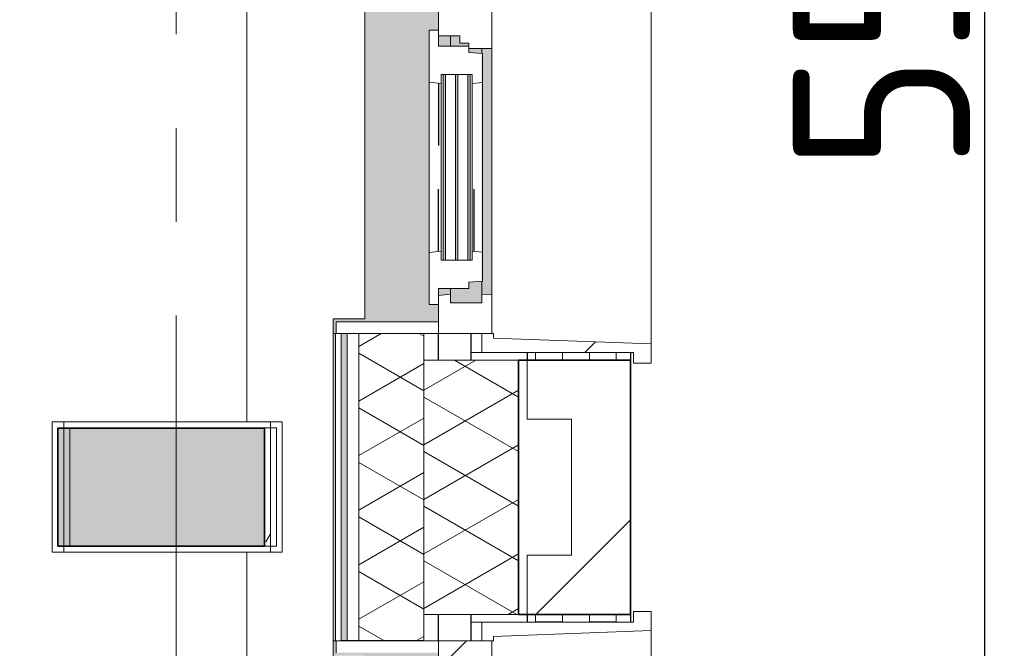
# Model space of a CAD drawing. Extents: x 2820 to 91013, y 1478 to 38178.
# Tile 69 of 182: x 53752 to 55420, y 4389 to 5453. Entities that reach past the tile are written whole.
import ezdxf

# ---------------------------------------------------------------- set-up
doc = ezdxf.new("R2010")
doc.units = 0
doc.header["$LTSCALE"] = 50
doc.header["$PDSIZE"] = -5
doc.linetypes.add('Onderlegger 2e verdieping$0$gestippeld_2_', pattern=[6.35, 3.175, -3.175])
doc.linetypes.add('Onderlegger 2e verdieping$0$stramien', pattern=[22.225, 12.7, -3.175, 3.175, -3.175])
doc.layers.get('0').update_dxf_attribs({"linetype": 'CONTINUOUS'})
doc.layers.get('DEFPOINTS').update_dxf_attribs({"linetype": 'CONTINUOUS'})
doc.layers.add('AS-M38--_F123--_Wandlengte', color=1, linetype='CONTINUOUS')
for name, color, linetype, lineweight in [('Onderlegger 2e verdieping$0$A-DETL-MBND', 8, 'CONTINUOUS', 18), ('Onderlegger 2e verdieping$0$A-GENM', 8, 'CONTINUOUS', 18), ('Onderlegger 2e verdieping$0$A-GLAZ', 8, 'CONTINUOUS', 25), ('Onderlegger 2e verdieping$0$A-GLAZ-GLAS', 8, 'CONTINUOUS', 25), ('Onderlegger 2e verdieping$0$A-WALL', 8, 'CONTINUOUS', 25), ('Onderlegger 2e verdieping$0$A-WALL-MBNI', 8, 'CONTINUOUS', 25), ('Onderlegger 2e verdieping$0$A-WALL-PATT', 8, 'CONTINUOUS', 50), ('Onderlegger 2e verdieping$0$I-WALL', 8, 'CONTINUOUS', 25), ('Onderlegger 2e verdieping$0$S-COLS', 8, 'CONTINUOUS', 18), ('Onderlegger 2e verdieping$0$S-GRID', 8, 'CONTINUOUS', 18)]:
    doc.layers.add(name, color=color, linetype=linetype, lineweight=lineweight)
doc.styles.get("Standard").update_dxf_attribs({"font": 'isocp.shx'})
doc.dimstyles.new('CWall_F2_Wandlengte', dxfattribs={"dimscale": 50, "dimtxt": 2.5, "dimasz": 2, "dimexe": 1, "dimexo": 1, "dimgap": 0.5, "dimtad": 1, "dimdec": 0, "dimdsep": 46, "dimtxsty": 'Standard', "dimcen": 2.5, "dimclrt": 2, "dimadec": 0, "dimazin": 0, "dimtfac": 1, "dimtdec": 0, "dimtix": 1, "dimtmove": 2, "dimatfit": 0, "dimfxl": 0, "dimtolj": 1, "dimtzin": 0, "dimarcsym": 0})
pattern_1 = [(270, (60062.34, 35828.203), (45.688, 3e-15), []), (0, (60062.34, 35828.2), (45.688, 105), [45.688, -45.688])]
pattern_2 = [(135, (3744.55, -54611.6), (-212.132, -212.132), [])]
pattern_3 = [(135, (5577.88, -54611.6), (-212.132, -212.132), [])]

# ---------------------------------------------------------------- blocks, each defined once
blk = doc.blocks.new('Onderlegger 2e verdieping$0$42_KA leemstuc betonkolomafwerking - Type-V118-Plotview 2e Verdieping - schaal 1 op 100')
at = {"layer": 'Onderlegger 2e verdieping$0$A-GENM'}
h = blk.add_hatch(dxfattribs=at)
h.set_pattern_fill('FP_171', color=256, style=0, pattern_type=2)
h.set_pattern_definition([(0, (-54103.6, -4828.54), (406.4, 101.6), [33.528, -271.272, 33.528, -271.272, -1625.6]), (0, (-54103.6, -4828.54), (406.4, 101.6), [-609.6, 33.528, -576.072, 33.528, -271.272, -711.2]), (0, (-54103.6, -4828.54), (406.4, 101.6), [-1524, 33.528, -169.672, 33.528, -474.472]), (120, (-53951.2, -4777.74), (-291.18818, 301.15272), [33.528, -271.272, 33.528, -1896.872]), (120, (-53951.2, -4777.74), (-291.18818, 301.15272), [-338.328, -271.272, 33.528, -576.072, -1016]), (120, (-53951.2, -4777.74), (-291.18818, 301.15272), [-1219.2, 33.528, -271.272, 33.528, -677.672]), (120, (-53951.2, -4777.74), (-291.18818, 301.15272), [-1557.528, -169.672, 33.528, -474.472]), (240, (-53900.4, -4574.54), (-115.21182, -402.75272), [33.528, -271.272, 33.528, -1896.872]), (240, (-53900.4, -4574.54), (-115.21182, -402.75272), [-338.328, -271.272, 33.528, -576.072, -1016]), (240, (-53900.4, -4574.54), (-115.21182, -402.75272), [-1219.2, 33.528, -271.272, 33.528, -677.672]), (240, (-53900.4, -4574.54), (-115.21182, -402.75272), [-1557.528, -169.672, 33.528, -474.472])])
h.paths.add_polyline_path([(-277, -277), (93, -277), (93, -56.67), (-277, -56.67)], flags=0)
h.paths.add_polyline_path([(-267, -267), (-267, -66.67), (83, -66.67), (83, -267)], flags=0)
for p, q in [((93, -56.67), (-277, -56.67)), ((-277, -56.67), (-277, -277)), ((-267, -66.67), (83, -66.67)), ((-267, -267), (-267, -66.67)), ((83, -66.67), (83, -267)), ((93, -277), (93, -56.67)), ((-277, -277), (93, -277)), ((83, -267), (-267, -267))]:
    blk.add_line(p, q, dxfattribs=at)
blk = doc.blocks.new('Onderlegger 2e verdieping$0$31_KA_Houten kozijn metselwerkgevel met draaiend deel verdieping - 31_KA_Houten kozijn metselwerkgevel met draaiend deel verdieping-V257-Plotview 2e Verdieping - schaal 1 op 100')
at = {"layer": 'Onderlegger 2e verdieping$0$A-GLAZ', "lineweight": 18}
h = blk.add_hatch(dxfattribs=at)
h.set_pattern_fill('FP_351', color=256, style=0, pattern_type=2)
h.set_pattern_definition(pattern_2)
h.paths.add_polyline_path([(656.5, -60), (591.1, -60), (589.5, -77), (604.5, -77), (604.5, -129.8), (589.5, -129.8), (591.8, -150), (656.5, -150)], flags=0)
h.paths.add_polyline_path([(-589.5, -77), (-591.1, -60), (-656.5, -60), (-656.5, -150), (-591.8, -150), (-589.5, -129.8), (-604.5, -129.8), (-604.5, -77)], flags=0)
at = {"layer": 'Onderlegger 2e verdieping$0$A-GLAZ'}
blk.add_hatch(color=256, dxfattribs=at).paths.add_polyline_path([(656.5, -323.5), (636.5, -323.5), (636.5, -150), (607, -150), (607, -166), (143, -166), (143, -150), (-636.5, -150), (-636.5, -323.5), (-656.5, -323.5), (-656.5, -328.5), (-631.5, -328.5), (-631.5, -275), (631.5, -275), (631.5, -328.5), (656.5, -328.5)], flags=0)
at = {"layer": 'Onderlegger 2e verdieping$0$A-GLAZ', "lineweight": 18}
h = blk.add_hatch(dxfattribs=at)
h.set_pattern_fill('FP_351', color=256, style=0, pattern_type=2)
h.set_pattern_definition(pattern_2)
h.paths.add_polyline_path([(656.5, -150), (636.5, -150), (636.5, -323.5), (656.5, -323.5)], flags=0)
h.paths.add_polyline_path([(-636.5, -150), (-656.5, -150), (-656.5, -323.5), (-636.5, -323.5)], flags=0)
for p, q in [((-706.5, 210.1), (-673.9, 210.1)), ((-706.5, 180.1), (-706.5, 210.1)), ((-673.9, 210.1), (-664.2, -56.9)), ((-673.9, 210.1), (673.9, 210.1)), ((-688.5, 180.1), (-706.5, 180.1)), ((-688.5, -76.9), (-688.5, 180.1)), ((-664.2, -56.9), (-656.5, -56.9)), ((-656.5, -56.9), (-656.5, -76.9)), ((-656.5, -150), (-656.5, -60)), ((-656.5, -60), (-591.1, -60)), ((-656.5, -76.9), (-688.5, -76.9)), ((-688.5, -76.9), (-688.5, -94.9)), ((-656.5, -150), (-636.5, -150)), ((-656.5, -323.5), (-656.5, -150)), ((-591.8, -150), (-656.5, -150)), ((-636.5, -323.5), (-656.5, -323.5)), ((-656.5, -328.5), (-656.5, -323.5))]:
    blk.add_line(p, q, dxfattribs=at)
blk = doc.blocks.new('Onderlegger 2e verdieping$0$31_KA_Houten kozijn metselwerkgevel met draaiend deel verdieping - 31_KA_Houten kozijn metselwerkgevel met draaiend deel verdieping-V258-Plotview 2e Verdieping - schaal 1 op 100')
at = {"layer": 'Onderlegger 2e verdieping$0$A-GLAZ', "lineweight": 18}
h = blk.add_hatch(dxfattribs=at)
h.set_pattern_fill('FP_352', color=256, style=0, pattern_type=2)
h.set_pattern_definition(pattern_3)
h.paths.add_polyline_path([(706.5, 180.1), (706.5, 210.1), (673.9, 210.1), (664.2, -56.9), (656.5, -56.9), (656.5, -76.9), (688.5, -76.9), (688.5, 180.1)], flags=0)
h = blk.add_hatch(dxfattribs=at)
h.set_pattern_fill('FP_352', color=256, style=0, pattern_type=2)
h.set_pattern_definition(pattern_3)
h.paths.add_polyline_path([(656.5, -60), (591.1, -60), (589.5, -77), (604.5, -77), (604.5, -129.8), (589.5, -129.8), (591.8, -150), (656.5, -150)], flags=0)
h.paths.add_polyline_path([(-589.5, -77), (-591.1, -60), (-656.5, -60), (-656.5, -150), (-591.8, -150), (-589.5, -129.8), (-604.5, -129.8), (-604.5, -77)], flags=0)
at = {"layer": 'Onderlegger 2e verdieping$0$A-GLAZ'}
h = blk.add_hatch(color=256, dxfattribs=at)
h.paths.add_polyline_path([(591.1, -60), (174, -60), (174, -77), (589.5, -77)], flags=0)
h.paths.add_polyline_path([(93.6, -60), (-591.1, -60), (-589.5, -77), (92, -77), (93.1, -65.7)], flags=0)
h = blk.add_hatch(color=256, dxfattribs=at)
h.paths.add_polyline_path([(604.5, -129.8), (604.5, -77), (567.9, -77), (569.5, -99), (580, -99), (580, -129.8), (591.8, -129.8)], flags=0)
h.paths.add_polyline_path([(182.1, -77), (174, -77), (174, -99), (180.5, -99), (180.9, -93)], flags=0)
h.paths.add_polyline_path([(170, -129.8), (170, -99), (165, -99), (165, -114), (152.5, -114), (152.5, -129.8), (165, -129.8)], flags=0)
h.paths.add_polyline_path([(107, -129.8), (107, -126.3), (-604.5, -126.3), (-604.5, -129.8), (94.3, -129.8)], flags=0)
h.paths.add_polyline_path([(107, -99), (107, -84.3), (-604.5, -84.3), (-604.5, -101.3), (107, -101.3)], flags=0)
h.paths.add_polyline_path([(107, -122.3), (107, -105.3), (-604.5, -105.3), (-604.5, -122.3), (90.3, -122.3)], flags=0)
h.paths.add_polyline_path([(107, -80.3), (107, -77), (-604.5, -77), (-604.5, -80.3), (93.6, -80.3)], flags=0)
h = blk.add_hatch(color=256, dxfattribs=at)
h.paths.add_polyline_path([(591.8, -150), (589.5, -129.8), (580, -129.8), (580, -150), (589.5, -150)], flags=0)
h.paths.add_polyline_path([(170, -150), (170, -129.8), (152.5, -129.8), (152.5, -150), (160.8, -150)], flags=0)
h.paths.add_polyline_path([(94.3, -150), (92, -129.8), (-589.5, -129.8), (-591.8, -150), (92, -150)], flags=0)
blk.add_hatch(color=256, dxfattribs=at).paths.add_polyline_path([(656.5, -328.5), (655.8, -323.5), (636.5, -323.5), (636.5, -150), (607, -150), (607, -166), (143, -166), (143, -150), (-636.5, -150), (-636.5, -323.5), (-656.5, -323.5), (-656.5, -328.5), (-631.5, -328.5), (-631.5, -275), (631.5, -275), (631.5, -328.5), (655.8, -328.5)], flags=0)
at = {"layer": 'Onderlegger 2e verdieping$0$A-GLAZ', "lineweight": 18}
for p, q in [((-673.9, 210.1), (673.9, 210.1)), ((673.9, 210.1), (664.2, -56.9)), ((706.5, 210.1), (673.9, 210.1)), ((706.5, 180.1), (706.5, 210.1)), ((688.5, -76.9), (688.5, 180.1)), ((688.5, 180.1), (706.5, 180.1)), ((93.6, -60), (174, -60)), ((174, -60), (174, -99)), ((174, -60), (591.1, -60)), ((589.5, -77), (591.1, -60)), ((591.1, -60), (656.5, -60)), ((664.2, -56.9), (656.5, -56.9)), ((656.5, -56.9), (656.5, -76.9)), ((656.5, -60), (656.5, -150)), ((182.1, -77), (174, -77)), ((589.5, -77), (567.9, -77)), ((604.5, -77), (589.5, -77)), ((604.5, -129.8), (604.5, -77)), ((656.5, -76.9), (688.5, -76.9)), ((688.5, -94.9), (688.5, -76.9)), ((165, -99), (165, -114)), ((170, -99), (165, -99)), ((152.5, -114), (152.5, -150)), ((165, -114), (152.5, -114)), ((152.5, -129.8), (170, -129.8)), ((580, -129.8), (589.5, -129.8)), ((589.5, -129.8), (604.5, -129.8)), ((591.8, -150), (589.5, -129.8)), ((143, -150), (94.3, -150)), ((656.5, -150), (607, -150)), ((636.5, -150), (656.5, -150)), ((636.5, -323.5), (636.5, -150)), ((656.5, -150), (656.5, -323.5)), ((656.5, -323.5), (636.5, -323.5)), ((656.5, -323.5), (656.5, -328.5))]:
    blk.add_line(p, q, dxfattribs=at)
blk = doc.blocks.new('Onderlegger 2e verdieping$0$31_KA_Houten kozijn draaiend deel metselwerkgevel - Type-V259-Plotview 2e Verdieping - schaal 1 op 100')
at = {"layer": 'Onderlegger 2e verdieping$0$A-GLAZ-GLAS', "lineweight": 18}
h = blk.add_hatch(dxfattribs=at)
h.set_pattern_fill('FP_353', color=256, style=0, pattern_type=2)
h.set_pattern_definition([(135, (5407.9, -54461.6), (-707.107, -707.107), []), (225, (5407.9, -54461.6), (707.107, -707.107), [])])
h.paths.add_polyline_path([(437, 0), (410, 0), (410, 51), (399.5, 51), (397.8, 74), (348.6, 74), (347, 57), (362, 57), (362, 4.2), (347, 4.2), (349.3, -16), (437, -16)], flags=0)
h.paths.add_polyline_path([(63, 4.2), (48, 4.2), (48, 57), (63, 57), (61.4, 74), (12.2, 74), (10.5, 51), (0, 51), (0, 0), (-27, 0), (-27, -16), (60.7, -16)], flags=0)
at = {"layer": 'Onderlegger 2e verdieping$0$A-GLAZ', "lineweight": 18}
for p, q in [((10.5, 51), (12.2, 74)), ((12.2, 74), (61.4, 74)), ((61.4, 74), (63, 57)), ((61.4, 74), (348.6, 74)), ((347, 57), (348.6, 74)), ((348.6, 74), (397.8, 74)), ((397.8, 74), (399.5, 51)), ((0, 51), (10.5, 51)), ((0, 0), (0, 51)), ((48, 57), (48, 53.5)), ((63, 57), (48, 57)), ((347, 57), (63, 57)), ((362, 57), (347, 57)), ((362, 53.5), (362, 57)), ((399.5, 51), (410, 51)), ((410, 51), (410, 0)), ((48, 49.5), (48, 32.5)), ((362, 32.5), (362, 49.5)), ((48, 28.5), (48, 11.5)), ((362, 11.5), (362, 28.5)), ((-27, 0), (0, 0)), ((-27, -16), (-27, 0)), ((48, 7.5), (48, 4.2)), ((48, 4.2), (63, 4.2)), ((63, 4.2), (60.7, -16)), ((63, 4.2), (347, 4.2)), ((347, 4.2), (362, 4.2)), ((349.3, -16), (347, 4.2)), ((362, 4.2), (362, 7.5)), ((410, 0), (437, 0)), ((60.7, -16), (-27, -16)), ((349.3, -16), (60.7, -16)), ((437, -16), (349.3, -16)), ((437, 0), (437, -16))]:
    blk.add_line(p, q, dxfattribs=at)
at = {"layer": 'Onderlegger 2e verdieping$0$A-GLAZ', "linetype": 'Onderlegger 2e verdieping$0$gestippeld_2_'}
blk.add_line((347.3, 60), (241.8, 60), dxfattribs=at)
at = {"layer": 'Onderlegger 2e verdieping$0$A-GLAZ-GLAS'}
for p, q in [((62.5, 0), (168.2, 0)), ((347.5, 0), (241.8, 0))]:
    blk.add_line(p, q, dxfattribs=at)
blk = doc.blocks.new('Onderlegger 2e verdieping$0$31_KA_Houten kozijn metselwerkgevel triple glas - Type-9950181-Plotview 2e Verdieping - schaal 1 op 100')
at = {"layer": 'Onderlegger 2e verdieping$0$A-GLAZ'}
for points in [[(0, 42), (314, 42), (314, 46), (0, 46)], [(314, 21), (314, 25), (0, 25), (0, 21), (300.8, 21)], [(314, 0), (314, 4), (0, 4), (0, 0), (300.8, 0)]]:
    blk.add_hatch(color=256, dxfattribs=at).paths.add_polyline_path(points, flags=0)
at = {"layer": 'Onderlegger 2e verdieping$0$A-GLAZ', "lineweight": 18}
for p, q in [((0, 46), (314, 46)), ((0, 42), (0, 46)), ((314, 42), (0, 42)), ((314, 46), (314, 42)), ((0, 25), (314, 25)), ((0, 21), (0, 25)), ((314, 21), (0, 21)), ((314, 25), (314, 21)), ((0, 4), (314, 4)), ((0, 0), (0, 4)), ((314, 0), (0, 0)), ((314, 4), (314, 0))]:
    blk.add_line(p, q, dxfattribs=at)
blk = doc.blocks.new('Onderlegger 2e verdieping$0$43_KA_stucwerk tegen borstwering onderkant verdieping - 43_KA_stucwerk tegen borstwering onderkant verdieping-10157448-Plotview 2e Verdieping - schaal 1 op 100')
at = {"layer": 'Onderlegger 2e verdieping$0$A-DETL-MBND'}
h = blk.add_hatch(color=256, dxfattribs=at)
h.paths.add_polyline_path([(54284.3, 2828.2), (54286.6, 2828.2), (54286.6, 3088), (54283.1, 3088), (54282, 2828.4), (54284.3, 2828.2)], flags=0)
h.paths.add_polyline_path([(54283.1, 4401), (54286.6, 4401), (54286.6, 4921.4), (54283.1, 4921.4), (54283.1, 4551.5)], flags=0)
h.paths.add_polyline_path([(54283.1, 6234.4), (54286.6, 6234.4), (54286.6, 6754.7), (54283.1, 6754.7), (54283.1, 6384.9)], flags=0)
h.paths.add_polyline_path([(54283.1, 8067.7), (54286.6, 8067.7), (54286.6, 8588.1), (54283.1, 8588.1), (54283.1, 8157.6)], flags=0)
h.paths.add_polyline_path([(54286.6, 9901.1), (54286.6, 10421.4), (54283.1, 10421.4), (54283.1, 9901.1)], flags=0)
h.paths.add_polyline_path([(54286.6, 11734.4), (54286.6, 12254.7), (54283.1, 12254.7), (54283.1, 11734.4)], flags=0)
h.paths.add_polyline_path([(54286.6, 13567.7), (54286.6, 14088.7), (54283.1, 14088.7), (54283.1, 13567.7)], flags=0)
h.paths.add_polyline_path([(54283.1, 15401.7), (54286.6, 15401.7), (54286.6, 15922), (54283.1, 15922), (54283.1, 15551.5)], flags=0)
h.paths.add_polyline_path([(54286.6, 17235), (54286.6, 17755.4), (54283.1, 17755.4), (54283.1, 17235)], flags=0)
h.paths.add_polyline_path([(54286.6, 19068.4), (54286.6, 19588), (54283.1, 19588), (54283.1, 19068.4)], flags=0)
h.paths.add_polyline_path([(54283.1, 20901), (54286.6, 20901), (54286.6, 21421.4), (54283.1, 21421.4), (54283.1, 21051.5)], flags=0)
h.paths.add_polyline_path([(54286.6, 22734.4), (54286.6, 23254.7), (54283.1, 23254.7), (54283.1, 22734.4)], flags=0)
h.paths.add_polyline_path([(54283.1, 24567.7), (54286.6, 24567.7), (54286.6, 25088), (54283.1, 25088), (54283.1, 24600.6)], flags=0)
h.paths.add_polyline_path([(54286.6, 26401), (54286.6, 26921.4), (54283.1, 26921.4), (54283.1, 26401)], flags=0)
h.paths.add_polyline_path([(54283.1, 28234.4), (54286.6, 28234.4), (54286.6, 28754.7), (54283.1, 28754.7), (54283.1, 28384.9)], flags=0)
h.paths.add_polyline_path([(54283.1, 30067.7), (54286.6, 30067.7), (54286.6, 30588), (54283.1, 30588), (54283.1, 30081.6)], flags=0)
h.paths.add_polyline_path([(54283.1, 31901), (54286.6, 31901), (54286.6, 32421.4), (54283.1, 32421.4), (54283.1, 32051.5)], flags=0)
h.paths.add_polyline_path([(54283.1, 33734.4), (54286.6, 33734.4), (54286.6, 34255.4), (54283.1, 34255.4), (54283.1, 33876.2)], flags=0)
h.paths.add_polyline_path([(54283.5, 35568.4), (54286.6, 35568.4), (54286.6, 36078.2), (54036.6, 36078.2), (54036.6, 35988.2), (54196.6, 35988.2), (54196.6, 35827.9), (54283.1, 35827.9), (54283.4, 35568.4)], flags=0)
h.paths.add_polyline_path([(19068.1, 35978.2), (19076.6, 35978.2), (19076.6, 36078.2), (18923.1, 36078.2), (18923.1, 36074.7), (19068.1, 36074.7), (19068.1, 35978.3)], flags=0)
h.paths.add_polyline_path([(17234.8, 35978.2), (17239.9, 35978.2), (17240, 35988.2), (17460, 35988.2), (17460, 35978.2), (17464.9, 35978.2), (17464.9, 35993.2), (17234.8, 35993.2), (17234.8, 35984.3)], flags=0)
h.paths.add_polyline_path([(15631.6, 35978.2), (15631.6, 35993.2), (15401.4, 35993.2), (15401.4, 35978.2), (15406.6, 35978.2), (15406.6, 35988.2), (15626.6, 35988.2), (15626.6, 35978.2)], flags=0)
h.paths.add_polyline_path([(13568.1, 35978.2), (13573.3, 35978.2), (13573.3, 35988.2), (13635.8, 35989.2), (13635.8, 35993.2), (13568.1, 35993.2), (13568.1, 35984.3)], flags=0)
h.paths.add_polyline_path([(13798.3, 35978.2), (13798.3, 35993.2), (13730.8, 35993.2), (13730.8, 35988.2), (13793.3, 35988.2), (13793.3, 35978.2)], flags=0)
h.paths.add_polyline_path([(11739.9, 35978.2), (11740, 35988.2), (11802.4, 35989), (11802.4, 35993.2), (11734.8, 35993.2), (11734.8, 35978.2)], flags=0)
h.paths.add_polyline_path([(11964.9, 35978.2), (11964.9, 35993.2), (11897.4, 35993.2), (11897.4, 35988.2), (11960, 35988.2), (11960, 35978.2)], flags=0)
h.paths.add_polyline_path([(9906.6, 35978.2), (9906.6, 35988.2), (9969.1, 35988.2), (9969.1, 35993.2), (9901.4, 35993.2), (9901.4, 35978.2)], flags=0)
h.paths.add_polyline_path([(10126.6, 35978.2), (10131.6, 35978.2), (10131.6, 35993.2), (10064.1, 35993.2), (10064.1, 35988.2), (10126.6, 35988.2), (10126.6, 35984.3)], flags=0)
h.paths.add_polyline_path([(8298.3, 35978.2), (8298.3, 35993.2), (8068.1, 35993.2), (8068.1, 35978.2), (8073.3, 35978.2), (8073.3, 35988.2), (8293.3, 35988.2), (8293.3, 35978.2)], flags=0)
h.paths.add_polyline_path([(6460, 35978.2), (6464.9, 35978.2), (6464.9, 35993.2), (6234.8, 35993.2), (6234.8, 35978.2), (6239.9, 35978.2), (6240, 35988.2), (6460, 35988.2), (6460, 35984.3)], flags=0)
h.paths.add_polyline_path([(4631.6, 35978.2), (4631.6, 35993.2), (4516.6, 35993.2), (4516.6, 35988.2), (4626.6, 35988.2), (4626.6, 35978.2)], flags=0)
h.paths.add_polyline_path([(12067.7, 36074.7), (12110.1, 36074.7), (12110.1, 36078.2), (11897.4, 36078.2), (11897.4, 36074.7), (11964.9, 36074.7)], flags=0)
h.paths.add_polyline_path([(15776.8, 36074.7), (15776.8, 36078.2), (15256.4, 36078.2), (15256.4, 36074.7), (15737.1, 36074.7)], flags=0)
h.paths.add_polyline_path([(17089.8, 36074.7), (17610.1, 36074.7), (17610.1, 36078.2), (17089.8, 36078.2)], flags=0)
h.paths.add_polyline_path([(13423.1, 36074.7), (13635.8, 36074.7), (13635.8, 36078.2), (13423.1, 36078.2)], flags=0)
h.paths.add_polyline_path([(10131.6, 36074.7), (10276.8, 36074.7), (10276.8, 36078.2), (10064.1, 36078.2), (10064.1, 36074.7)], flags=0)
h.paths.add_polyline_path([(11734.8, 36074.7), (11802.4, 36074.7), (11802.4, 36078.2), (11589.8, 36078.2), (11589.8, 36074.7)], flags=0)
h.paths.add_polyline_path([(9969.1, 36074.7), (9969.1, 36078.2), (9756.4, 36078.2), (9756.4, 36074.7), (9927.2, 36074.7)], flags=0)
h.paths.add_polyline_path([(13730.8, 36074.7), (13943.4, 36074.7), (13943.4, 36078.2), (13730.8, 36078.2)], flags=0)
h.paths.add_polyline_path([(8443.4, 36074.7), (8443.4, 36078.2), (7923.1, 36078.2), (7923.1, 36074.7), (8398.3, 36074.7)], flags=0)
h.paths.add_polyline_path([(4631.6, 36074.7), (4776.8, 36074.7), (4776.8, 36078.2), (4516.6, 36078.2), (4516.6, 36074.7), (4557, 36074.7)], flags=0)
h.paths.add_polyline_path([(6089.8, 36074.7), (6610.1, 36074.7), (6610.1, 36078.2), (6089.8, 36078.2)], flags=0)
blk.add_line((54286.6, 4921.4), (54286.6, 4401), dxfattribs=at)
blk = doc.blocks.new('Onderlegger 2e verdieping$0$vensterbank tweede verdieping - vensterbank tweede verdieping-11898810-Plotview 2e Verdieping - schaal 1 op 100')
at = {"layer": 'Onderlegger 2e verdieping$0$A-GLAZ', "lineweight": 18}
for p, q in [((54136.6, 6384.9), (54136.6, 4771.9)), ((54336.6, 4946.4), (54336.6, 6209.4)), ((54283.1, 4376), (54283.1, 4946.4)), ((54283.1, 4946.4), (54336.6, 4946.4)), ((54136.6, 4551.5), (54136.6, 2948.2))]:
    blk.add_line(p, q, dxfattribs=at)
blk = doc.blocks.new('Onderlegger 2e verdieping$0$42_KA leemstuc betonkolomafwerking - Type-V298-Plotview 2e Verdieping - schaal 1 op 100')
at = {"layer": 'Onderlegger 2e verdieping$0$A-GENM'}
h = blk.add_hatch(dxfattribs=at)
h.set_pattern_fill('FP_424', color=256, style=0, pattern_type=2)
h.set_pattern_definition([(0, (-54083.6, -4828.54), (406.4, 101.6), [33.528, -271.272, 33.528, -271.272, -1625.6]), (0, (-54083.6, -4828.54), (406.4, 101.6), [-609.6, 33.528, -576.072, 33.528, -271.272, -711.2]), (0, (-54083.6, -4828.54), (406.4, 101.6), [-1524, 33.528, -169.672, 33.528, -474.472]), (120, (-53931.2, -4777.74), (-291.18818, 301.15272), [33.528, -271.272, 33.528, -1896.872]), (120, (-53931.2, -4777.74), (-291.18818, 301.15272), [-338.328, -271.272, 33.528, -576.072, -1016]), (120, (-53931.2, -4777.74), (-291.18818, 301.15272), [-1219.2, 33.528, -271.272, 33.528, -677.672]), (120, (-53931.2, -4777.74), (-291.18818, 301.15272), [-1557.528, -169.672, 33.528, -474.472]), (240, (-53880.4, -4574.54), (-115.21182, -402.75272), [33.528, -271.272, 33.528, -1896.872]), (240, (-53880.4, -4574.54), (-115.21182, -402.75272), [-338.328, -271.272, 33.528, -576.072, -1016]), (240, (-53880.4, -4574.54), (-115.21182, -402.75272), [-1219.2, 33.528, -271.272, 33.528, -677.672]), (240, (-53880.4, -4574.54), (-115.21182, -402.75272), [-1557.528, -169.672, 33.528, -474.472])])
h.paths.add_polyline_path([(-277, -277), (93, -277), (93, -56.67), (-277, -56.67)], flags=0)
h.paths.add_polyline_path([(-267, -267), (-267, -66.67), (83, -66.67), (83, -267)], flags=0)
for p, q in [((93, -56.67), (-277, -56.67)), ((-277, -56.67), (-277, -277)), ((-267, -66.67), (83, -66.67)), ((-267, -267), (-267, -66.67)), ((83, -66.67), (83, -267)), ((93, -277), (93, -56.67)), ((-277, -277), (93, -277)), ((83, -267), (-267, -267))]:
    blk.add_line(p, q, dxfattribs=at)
blk = doc.blocks.new('Onderlegger 2e verdieping')
at = {"layer": 'Onderlegger 2e verdieping$0$A-WALL-PATT', "lineweight": 18}
h = blk.add_hatch(dxfattribs=at)
h.set_pattern_fill('FP_357', color=256, angle=60, style=0, pattern_type=2)
h.set_pattern_definition([(150, (54396.6, 19258.2), (-80.01037, -46.18203), []), (210, (54396.6, 19350.6), (-0.01037, -92.38203), [])])
h.paths.add_polyline_path([(54436.6, 2428.2), (54436.6, 3088), (54326.6, 3088), (54326.6, 2428.2)], flags=0)
h.paths.add_polyline_path([(54326.6, 4401.7), (54436.6, 4401.7), (54436.6, 4921.4), (54326.6, 4921.4), (54326.6, 4784.6)], flags=0)
h.paths.add_polyline_path([(54436.6, 6235), (54436.6, 6754.7), (54326.6, 6754.7), (54326.6, 6235)], flags=0)
h.paths.add_polyline_path([(54326.6, 8068.4), (54436.6, 8068.4), (54436.5, 8588.1), (54326.6, 8588.1), (54326.6, 8157.6)], flags=0)
h.paths.add_polyline_path([(54436.6, 9901.7), (54436.6, 10421.4), (54326.6, 10421.4), (54326.6, 9901.7)], flags=0)
h.paths.add_polyline_path([(54436.6, 11735), (54436.6, 12254.7), (54326.6, 12254.7), (54326.6, 11735)], flags=0)
h.paths.add_polyline_path([(54436.6, 13568.4), (54436.6, 14088.7), (54326.6, 14088.7), (54326.6, 13568.4)], flags=0)
h.paths.add_polyline_path([(54326.6, 15401.7), (54436.6, 15401.7), (54436.6, 15922), (54326.6, 15922), (54326.6, 15746.7)], flags=0)
h.paths.add_polyline_path([(54326.6, 17235), (54436.6, 17235), (54436.6, 17755.4), (54326.6, 17755.4), (54326.6, 17433.1)], flags=0)
h.paths.add_polyline_path([(54436.6, 19068.4), (54436.6, 19588), (54326.6, 19588), (54326.6, 19068.4)], flags=0)
h.paths.add_polyline_path([(54436.6, 20901.7), (54436.6, 21421.4), (54326.6, 21421.4), (54326.6, 20901.7)], flags=0)
h.paths.add_polyline_path([(54436.6, 22735), (54436.5, 23254.7), (54326.6, 23254.7), (54326.6, 22735)], flags=0)
h.paths.add_polyline_path([(54436.6, 24568.4), (54436.6, 25088), (54326.6, 25088), (54326.6, 24568.4)], flags=0)
h.paths.add_polyline_path([(54436.6, 26401.7), (54436.6, 26921.4), (54326.6, 26921.4), (54326.6, 26401.7)], flags=0)
h.paths.add_polyline_path([(54326.6, 28235), (54436.6, 28235), (54436.6, 28754.7), (54326.6, 28754.7), (54326.6, 28395.2)], flags=0)
h.paths.add_polyline_path([(54326.6, 30068.4), (54436.6, 30068.4), (54436.5, 30588), (54326.6, 30588), (54326.6, 30081.6)], flags=0)
h.paths.add_polyline_path([(54436.6, 31901.7), (54436.6, 32421.4), (54326.6, 32421.4), (54326.6, 31901.7)], flags=0)
h.paths.add_polyline_path([(54326.6, 33735), (54436.6, 33735), (54436.6, 34255.4), (54326.6, 34255.4), (54326.6, 33876.2)], flags=0)
h.paths.add_polyline_path([(54436.6, 35568.4), (54436.6, 36118.2), (54326.6, 36118.2), (54326.6, 35568.4)], flags=0)
h = blk.add_hatch(dxfattribs=at)
h.set_pattern_fill('FP_60', color=256, style=0, pattern_type=2)
h.set_pattern_definition([(0, (0, 0), (406.4, 101.6), [33.528, -271.272, 33.528, -271.272, -1625.6]), (0, (0, 0), (406.4, 101.6), [-609.6, 33.528, -576.072, 33.528, -271.272, -711.2]), (0, (0, 0), (406.4, 101.6), [-1524, 33.528, -169.672, 33.528, -474.472]), (120, (152.4, 50.8), (-291.18818, 301.15272), [33.528, -271.272, 33.528, -271.272, -1625.6]), (120, (152.4, 50.8), (-291.18818, 301.15272), [-609.6, 33.528, -576.072, 33.528, -271.272, -711.2]), (120, (152.4, 50.8), (-291.18818, 301.15272), [-1524, 33.528, -169.672, 33.528, -474.472]), (240, (203.2, 254), (-115.21182, -402.75272), [33.528, -271.272, 33.528, -271.272, -1625.6]), (240, (203.2, 254), (-115.21182, -402.75272), [-609.6, 33.528, -576.072, 33.528, -271.272, -711.2]), (240, (203.2, 254), (-115.21182, -402.75272), [-1524, 33.528, -169.672, 33.528, -474.472])])
h.paths.add_polyline_path([(54306.6, 2428.2), (54306.6, 3088), (54296.6, 3088), (54296.6, 2428.2)], flags=0)
h.paths.add_polyline_path([(54296.6, 4401.7), (54306.6, 4401.7), (54306.6, 4921.4), (54296.6, 4921.4), (54296.6, 4784.6)], flags=0)
h.paths.add_polyline_path([(54306.6, 6235), (54306.6, 6754.7), (54296.6, 6754.7), (54296.6, 6235)], flags=0)
h.paths.add_polyline_path([(54306.6, 8068.4), (54306.6, 8588.1), (54296.6, 8588.1), (54296.6, 8068.4)], flags=0)
h.paths.add_polyline_path([(54306.6, 9901.7), (54306.6, 10421.4), (54296.6, 10421.4), (54296.6, 9901.7)], flags=0)
h.paths.add_polyline_path([(54296.6, 11735), (54306.6, 11735), (54306.6, 12254.7), (54296.6, 12254.7), (54296.6, 11952.1)], flags=0)
h.paths.add_polyline_path([(54306.6, 13568.4), (54306.6, 14088.7), (54296.6, 14088.7), (54296.6, 13568.4)], flags=0)
h.paths.add_polyline_path([(54306.6, 15401.7), (54306.6, 15922), (54296.6, 15922), (54296.6, 15401.7)], flags=0)
h.paths.add_polyline_path([(54296.6, 17235), (54306.6, 17235), (54306.6, 17755.4), (54296.6, 17755.4), (54296.6, 17433.1)], flags=0)
h.paths.add_polyline_path([(54306.6, 19068.4), (54306.6, 19588), (54296.6, 19588), (54296.6, 19068.4)], flags=0)
h.paths.add_polyline_path([(54306.6, 20901.7), (54306.6, 21421.4), (54296.6, 21421.4), (54296.6, 20901.7)], flags=0)
h.paths.add_polyline_path([(54306.6, 22735), (54306.6, 23254.7), (54296.6, 23254.7), (54296.6, 22735)], flags=0)
h.paths.add_polyline_path([(54306.6, 24568.4), (54306.6, 25088), (54296.6, 25088), (54296.6, 24568.4)], flags=0)
h.paths.add_polyline_path([(54306.6, 26401.7), (54306.6, 26921.4), (54296.6, 26921.4), (54296.6, 26401.7)], flags=0)
h.paths.add_polyline_path([(54306.6, 28235), (54306.6, 28754.7), (54296.6, 28754.7), (54296.6, 28235)], flags=0)
h.paths.add_polyline_path([(54306.6, 30068.4), (54306.6, 30588), (54296.6, 30588), (54296.6, 30068.4)], flags=0)
h.paths.add_polyline_path([(54306.6, 31901.7), (54306.6, 32421.4), (54296.6, 32421.4), (54296.6, 31901.7)], flags=0)
h.paths.add_polyline_path([(54296.6, 33735), (54306.6, 33735), (54306.6, 34255.4), (54296.6, 34255.4), (54296.6, 33876.2)], flags=0)
h.paths.add_polyline_path([(54306.6, 35568.4), (54306.6, 36088.2), (54296.6, 36088.2), (54296.6, 35568.4)], flags=0)
h = blk.add_hatch(dxfattribs=at)
h.set_pattern_fill('FP_6', color=256, angle=60, style=0, pattern_type=2)
h.set_pattern_definition([(150, (54746.6, 18953.2), (-80.01037, -46.18203), []), (210, (54746.6, 19045.6), (-0.01037, -92.38203), [])])
h.paths.add_polyline_path([(54436.6, 2268.2), (54596.6, 2268.2), (54596.6, 3043), (54436.6, 3043), (54436.6, 2428.2)], flags=0)
h.paths.add_polyline_path([(54596.6, 4446), (54596.6, 4876.4), (54436.6, 4876.4), (54436.6, 4446), (54571.8, 4446)], flags=0)
h.paths.add_polyline_path([(54596.6, 6279.4), (54596.6, 6709.7), (54436.6, 6709.7), (54436.6, 6279.4), (54571.8, 6279.4)], flags=0)
h.paths.add_polyline_path([(54596.6, 8112.7), (54596.6, 8543.1), (54436.6, 8543.1), (54436.6, 8112.7), (54571.8, 8112.7)], flags=0)
h.paths.add_polyline_path([(54436.6, 9946.1), (54596.6, 9946.1), (54596.6, 10376.4), (54436.6, 10376.4), (54436.6, 10265.6)], flags=0)
h.paths.add_polyline_path([(54596.6, 11779.4), (54596.6, 12209.7), (54436.6, 12209.7), (54436.6, 11779.4), (54571.8, 11779.4)], flags=0)
h.paths.add_polyline_path([(54436.6, 13612.7), (54596.6, 13612.7), (54596.6, 14043.7), (54436.6, 14043.7), (54436.6, 13638.6)], flags=0)
h.paths.add_polyline_path([(54596.6, 15446.7), (54596.6, 15877), (54436.6, 15877), (54436.6, 15446.7), (54571.8, 15446.7)], flags=0)
h.paths.add_polyline_path([(54436.6, 17280), (54596.6, 17280), (54596.6, 17710.4), (54436.6, 17710.4), (54436.6, 17433.1)], flags=0)
h.paths.add_polyline_path([(54436.6, 19113.4), (54596.6, 19113.4), (54596.6, 19543), (54436.6, 19543), (54436.6, 19119.6)], flags=0)
h.paths.add_polyline_path([(54436.6, 20946), (54596.6, 20946), (54596.6, 21376.4), (54436.6, 21376.4), (54436.6, 21227.7)], flags=0)
h.paths.add_polyline_path([(54596.6, 22779.4), (54596.6, 23209.7), (54436.6, 23209.7), (54436.6, 22779.4), (54571.8, 22779.4)], flags=0)
h.paths.add_polyline_path([(54596.6, 24612.7), (54596.6, 25043), (54436.6, 25043), (54436.6, 24612.7)], flags=0)
h.paths.add_polyline_path([(54596.6, 26446), (54596.6, 26876.4), (54436.6, 26876.4), (54436.6, 26446), (54571.8, 26446)], flags=0)
h.paths.add_polyline_path([(54436.6, 28279.4), (54596.6, 28279.4), (54596.6, 28709.7), (54436.6, 28709.7), (54436.6, 28395.2)], flags=0)
h.paths.add_polyline_path([(54436.6, 30112.7), (54596.6, 30112.7), (54596.6, 30543), (54436.6, 30543), (54436.6, 30503.2)], flags=0)
h.paths.add_polyline_path([(54596.6, 31946), (54596.6, 32376.4), (54436.6, 32376.4), (54436.6, 31946), (54571.8, 31946)], flags=0)
h.paths.add_polyline_path([(54436.6, 33779.4), (54596.6, 33779.4), (54596.6, 34210.4), (54436.6, 34210.4), (54436.6, 33876.2)], flags=0)
h.paths.add_polyline_path([(54596.6, 35613.4), (54596.6, 35828.2), (54436.6, 35828.2), (54436.6, 35613.4), (54571.8, 35613.4)], flags=0)
h = blk.add_hatch(dxfattribs=at)
h.set_pattern_fill('FP_1', color=256, angle=45, style=0, pattern_type=2)
h.set_pattern_definition([(45, (400, -4e-13), (-565.685, 565.685), []), (45, (600, -6e-13), (-565.685, 565.685), [])])
h.paths.add_polyline_path([(54786.6, 2078.2), (54786.6, 3043), (54611.6, 3043), (54611.6, 2943), (54686.6, 2943), (54686.6, 2078.2)], flags=0)
h.paths.add_polyline_path([(54611.6, 4446), (54786.6, 4446), (54786.6, 4876.4), (54611.6, 4876.4), (54611.6, 4776.4), (54686.6, 4776.4), (54686.6, 4546), (54611.6, 4546)], flags=0)
h.paths.add_polyline_path([(54611.6, 6279.4), (54786.6, 6279.4), (54786.6, 6709.7), (54611.6, 6709.7), (54611.6, 6609.7), (54686.6, 6609.7), (54686.6, 6379.4), (54611.6, 6379.4)], flags=0)
h.paths.add_polyline_path([(54786.6, 8112.7), (54786.6, 8543.1), (54611.6, 8543.1), (54611.6, 8443.1), (54686.6, 8443.1), (54686.6, 8212.7), (54611.6, 8212.7), (54611.6, 8112.7)], flags=0)
h.paths.add_polyline_path([(54611.6, 9946.1), (54786.6, 9946.1), (54786.6, 10376.4), (54611.6, 10376.4), (54611.6, 10276.4), (54686.6, 10276.4), (54686.6, 10046.1), (54611.6, 10046.1)], flags=0)
h.paths.add_polyline_path([(54786.6, 11779.4), (54786.6, 12209.7), (54611.6, 12209.7), (54611.6, 12109.7), (54686.6, 12109.7), (54686.6, 11879.4), (54611.6, 11879.4), (54611.6, 11779.4)], flags=0)
h.paths.add_polyline_path([(54786.6, 13612.7), (54786.6, 14043.7), (54611.6, 14043.7), (54611.6, 13943.7), (54686.6, 13943.7), (54686.6, 13712.7), (54611.6, 13712.7), (54611.6, 13612.7)], flags=0)
h.paths.add_polyline_path([(54611.6, 15446.7), (54786.6, 15446.7), (54786.6, 15877), (54611.6, 15877), (54611.6, 15777), (54686.6, 15777), (54686.6, 15546.7), (54611.6, 15546.7)], flags=0)
h.paths.add_polyline_path([(54611.6, 17280), (54786.6, 17280), (54786.6, 17710.4), (54611.6, 17710.4), (54611.6, 17610.4), (54686.6, 17610.4), (54686.6, 17380), (54611.6, 17380)], flags=0)
h.paths.add_polyline_path([(54786.6, 19113.4), (54786.6, 19543), (54611.6, 19543), (54611.6, 19443), (54686.6, 19443), (54686.6, 19213.4), (54611.6, 19213.4), (54611.6, 19113.4)], flags=0)
h.paths.add_polyline_path([(54786.6, 20946), (54786.6, 21376.4), (54611.6, 21376.4), (54611.6, 21276.4), (54686.6, 21276.4), (54686.6, 21046), (54611.6, 21046), (54611.6, 20946)], flags=0)
h.paths.add_polyline_path([(54786.6, 22779.4), (54786.6, 23209.7), (54611.6, 23209.7), (54611.6, 23109.7), (54686.6, 23109.7), (54686.6, 22879.4), (54611.6, 22879.4), (54611.6, 22779.4)], flags=0)
h.paths.add_polyline_path([(54611.6, 24612.7), (54786.6, 24612.7), (54786.6, 25043), (54611.6, 25043), (54611.6, 24943), (54686.6, 24943), (54686.6, 24712.7), (54611.6, 24712.7)], flags=0)
h.paths.add_polyline_path([(54611.6, 26446), (54786.6, 26446), (54786.6, 26876.4), (54611.6, 26876.4), (54611.6, 26776.4), (54686.6, 26776.4), (54686.6, 26546), (54611.6, 26546)], flags=0)
h.paths.add_polyline_path([(54786.6, 28279.4), (54786.6, 28709.7), (54611.6, 28709.7), (54611.6, 28609.7), (54686.6, 28609.7), (54686.6, 28379.4), (54611.6, 28379.4), (54611.6, 28279.4)], flags=0)
h.paths.add_polyline_path([(54611.6, 30112.7), (54786.6, 30112.7), (54786.6, 30543), (54611.6, 30543), (54611.6, 30443), (54686.6, 30443), (54686.6, 30212.7), (54611.6, 30212.7)], flags=0)
h.paths.add_polyline_path([(54611.6, 31946), (54786.6, 31946), (54786.6, 32376.4), (54611.6, 32376.4), (54611.6, 32276.4), (54686.6, 32276.4), (54686.6, 32046), (54611.6, 32046)], flags=0)
h.paths.add_polyline_path([(54611.6, 33779.4), (54786.6, 33779.4), (54786.6, 34210.4), (54611.6, 34210.4), (54611.6, 34110.4), (54686.6, 34110.4), (54686.6, 33879.4), (54611.6, 33879.4), (54611.6, 33876.2)], flags=0)
h.paths.add_polyline_path([(54786.6, 35613.4), (54786.6, 35828.2), (54686.6, 35828.2), (54686.6, 35713.4), (54611.6, 35713.4), (54611.6, 35613.4)], flags=0)
h = blk.add_hatch(dxfattribs=at)
h.set_pattern_fill('FP_7', color=256, style=0, pattern_type=2)
h.set_pattern_definition(pattern_1)
h.paths.add_polyline_path([(54786.6, 4876.4), (54786.6, 4889.4), (54611.6, 4889.4), (54611.6, 4876.4), (54686.6, 4876.4)], flags=0)
h.paths.add_polyline_path([(54611.6, 6266.4), (54786.6, 6266.4), (54786.6, 6279.4), (54611.6, 6279.4)], flags=0)
h = blk.add_hatch(dxfattribs=at)
h.set_pattern_fill('FP_7', color=256, style=0, pattern_type=2)
h.set_pattern_definition(pattern_1)
h.paths.add_polyline_path([(54786.6, 3043), (54786.6, 3056), (54611.6, 3056), (54611.6, 3043), (54686.6, 3043)], flags=0)
h.paths.add_polyline_path([(54611.6, 4433), (54786.6, 4433), (54786.6, 4446), (54611.6, 4446)], flags=0)
at = {"layer": 'Onderlegger 2e verdieping$0$S-COLS', "lineweight": 5}
blk.add_hatch(color=256, dxfattribs=at).paths.add_polyline_path([(54166.6, 4561.2), (54166.6, 4761.2), (53816.6, 4761.2), (53816.6, 4561.2)], flags=0)
at = {"layer": 'Onderlegger 2e verdieping$0$A-WALL'}
for p, q in [((54461.6, 4876.4), (54461.6, 4921.4)), ((54516.7, 4876.4), (54516.7, 4921.4)), ((54611.6, 4889.4), (54611.6, 4876.4)), ((54786.6, 4889.4), (54786.6, 4876.4)), ((54461.6, 4401), (54461.6, 4446)), ((54516.7, 4401), (54516.7, 4446)), ((54611.6, 4446), (54611.6, 4433)), ((54786.6, 4446), (54786.6, 4433))]:
    blk.add_line(p, q, dxfattribs=at)
at = {"layer": 'Onderlegger 2e verdieping$0$A-WALL', "lineweight": 18}
for p, q in [((54436.6, 4876.4), (54436.6, 4446)), ((54596.6, 4876.4), (54436.6, 4876.4)), ((54611.6, 4876.4), (54611.6, 4776.4)), ((54686.6, 4776.4), (54611.6, 4776.4)), ((54686.6, 4546), (54686.6, 4776.4)), ((54611.6, 4546), (54611.6, 4446)), ((54611.6, 4546), (54686.6, 4546)), ((54436.6, 4446), (54596.6, 4446))]:
    blk.add_line(p, q, dxfattribs=at)
at = {"layer": 'Onderlegger 2e verdieping$0$A-WALL', "lineweight": 35}
for p, q in [((54786.6, 4876.4), (54596.6, 4876.4)), ((54596.6, 4446), (54596.6, 4876.4)), ((54786.6, 4446), (54786.6, 4876.4)), ((54596.6, 4446), (54786.6, 4446))]:
    blk.add_line(p, q, dxfattribs=at)
at = {"layer": 'Onderlegger 2e verdieping$0$I-WALL', "lineweight": 18}
for p, q in [((54296.6, 4921.4), (54296.6, 4401.7)), ((54306.6, 4401.7), (54306.6, 4921.4)), ((54326.6, 4401.7), (54326.6, 4921.4)), ((54436.6, 4401.7), (54436.6, 4921.4)), ((54296.6, 4401.7), (54436.6, 4401.7))]:
    blk.add_line(p, q, dxfattribs=at)
at = {"layer": 'Onderlegger 2e verdieping$0$S-COLS', "lineweight": 35}
for p, q in [((54166.6, 4761.2), (53816.6, 4761.2)), ((53816.6, 4761.2), (53816.6, 4561.2)), ((54166.6, 4561.2), (54166.6, 4761.2)), ((53816.6, 4561.2), (54166.6, 4561.2))]:
    blk.add_line(p, q, dxfattribs=at)
at = {"layer": 'Onderlegger 2e verdieping$0$S-GRID', "linetype": 'Onderlegger 2e verdieping$0$stramien'}
blk.add_line((54016.6, 37178.2), (54016.6, 1478.2), dxfattribs=at)
at = {"layer": 'Onderlegger 2e verdieping$0$A-GENM'}
for name, p in [('Onderlegger 2e verdieping$0$42_KA leemstuc betonkolomafwerking - Type-V298-Plotview 2e Verdieping - schaal 1 op 100', (54083.6, 4828.5)), ('Onderlegger 2e verdieping$0$42_KA leemstuc betonkolomafwerking - Type-V118-Plotview 2e Verdieping - schaal 1 op 100', (54103.6, 4828.5))]:
    blk.add_blockref(name, p, dxfattribs=at)
at = {"layer": 'Onderlegger 2e verdieping$0$A-GLAZ'}
blk.add_blockref('Onderlegger 2e verdieping$0$vensterbank tweede verdieping - vensterbank tweede verdieping-11898810-Plotview 2e Verdieping - schaal 1 op 100', (0, 0), dxfattribs=at)
at = {"layer": 'Onderlegger 2e verdieping$0$A-GLAZ', "rotation": 269.9999999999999}
for name, p in [('Onderlegger 2e verdieping$0$31_KA_Houten kozijn metselwerkgevel met draaiend deel verdieping - 31_KA_Houten kozijn metselwerkgevel met draaiend deel verdieping-V258-Plotview 2e Verdieping - schaal 1 op 100', (54611.6, 5577.9)), ('Onderlegger 2e verdieping$0$31_KA_Houten kozijn draaiend deel metselwerkgevel - Type-V259-Plotview 2e Verdieping - schaal 1 op 100', (54461.6, 5407.9)), ('Onderlegger 2e verdieping$0$31_KA_Houten kozijn metselwerkgevel triple glas - Type-9950181-Plotview 2e Verdieping - schaal 1 op 100', (54469.1, 5359.9)), ('Onderlegger 2e verdieping$0$31_KA_Houten kozijn metselwerkgevel met draaiend deel verdieping - 31_KA_Houten kozijn metselwerkgevel met draaiend deel verdieping-V257-Plotview 2e Verdieping - schaal 1 op 100', (54611.6, 3744.5))]:
    blk.add_blockref(name, p, dxfattribs=at)
at = {"layer": 'Onderlegger 2e verdieping$0$A-WALL-MBNI', "lineweight": 18}
blk.add_blockref('Onderlegger 2e verdieping$0$43_KA_stucwerk tegen borstwering onderkant verdieping - 43_KA_stucwerk tegen borstwering onderkant verdieping-10157448-Plotview 2e Verdieping - schaal 1 op 100', (0, 0), dxfattribs=at)
blk = doc.blocks.new('*D139')
at = {"layer": 'AS-M38--_F123--_Wandlengte', "color": 0, "lineweight": -2}
blk.add_line((55386.6, 8128.2), (55386.6, 3028.2), dxfattribs=at)
at = {"layer": 'AS-M38--_F123--_Wandlengte', "color": 0}
for points in [[(55353.3, 8128.2), (55419.9, 8128.2), (55386.6, 8328.2)], [(55353.3, 3028.2), (55419.9, 3028.2), (55386.6, 2828.2)]]:
    blk.add_solid(points, dxfattribs=at)
at = {"layer": 'DEFPOINTS', "color": 0}
for p in [(55386.6, 8328.2), (55386.6, 2828.2), (55386.6, 2828.2)]:
    blk.add_point(p, dxfattribs=at)
at = {"layer": 'AS-M38--_F123--_Wandlengte', "color": 2, "insert": (55211.6, 5578.2), "char_height": 300, "attachment_point": 5, "rotation": 90}
blk.add_mtext('\\A1;5500', dxfattribs=at)

msp = doc.modelspace()

# ---------------------------------------------------------------- block references
msp.add_blockref('Onderlegger 2e verdieping', (0, 0))

# ---------------------------------------------------------------- dimensions: what is measured, and where the dimension line sits
at = {"layer": 'AS-M38--_F123--_Wandlengte'}
dim = msp.add_linear_dim(base=(55386.6, 2828.2), p1=(55386.6, 8328.2), p2=(55386.6, 2828.2), angle=90, dimstyle='CWall_F2_Wandlengte', override={"dimtxt": 6, "dimasz": 4}, dxfattribs=at)
dim.commit()
dim.dimension.update_dxf_attribs({"geometry": '*D139', "text_midpoint": (55211.6, 5578.2)})

doc.saveas('drawing.dxf')
